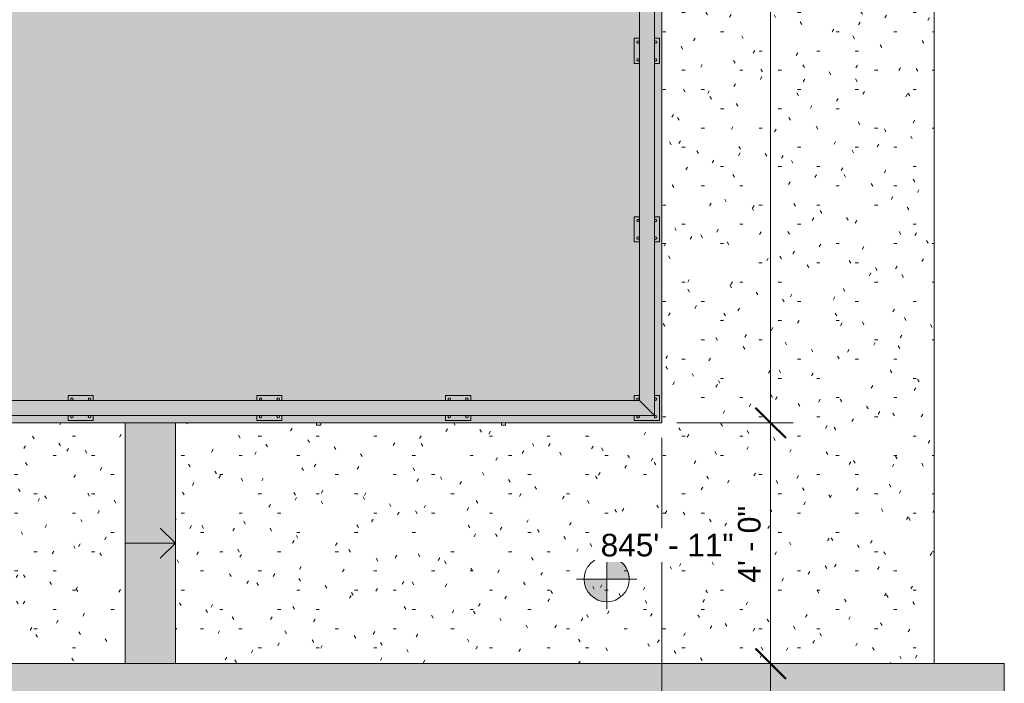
# Model space of a CAD drawing. Header units: inches. Extents: x 1918 to 3155, y 8363 to 8905.
# Tile 80 of 80: x 2946 to 3143, y 8641 to 8773. Entities that reach past the tile are written whole.
import ezdxf

# ---------------------------------------------------------------- set-up
doc = ezdxf.new("R2010")
doc.units = ezdxf.units.IN
doc.header["$MEASUREMENT"] = 0
doc.linetypes.add('Overhead 1_16_', pattern=[0.10156249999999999, 0.06249999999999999, -0.03906249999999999])
for name, color, linetype, lineweight in [('A-ANNO-DIMS', 211, 'Continuous', 9), ('A-ANNO-DIMS-48', 211, 'Continuous', 9), ('A-DOOR', 31, 'Continuous', 18), ('A-FLOR', 192, 'Continuous', 18), ('A-FLOR-HRAL', 11, 'Continuous', 9), ('C-BLDG-PADS', 91, 'Continuous', 9), ('C-TOPO', 7, 'Continuous', 9), ('G-ANNO-DIMS', 111, 'Continuous', 9), ('S-STRS', 31, 'Continuous', 9), ('S-STRS-1', 31, 'Overhead 1_16_', 9), ('S-STRS-ANNO', 31, 'Continuous', 9)]:
    doc.layers.add(name, color=color, linetype=linetype, lineweight=lineweight)
doc.styles.add('Arial', font='arial.ttf', dxfattribs={"height": 4.5})
doc.styles.add('Century Gothic', font='ufonts.com_century-gothic.ttf', dxfattribs={"height": 4.499999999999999})
doc.dimstyles.new('OD__1__Tol__', dxfattribs={"dimscale": 12, "dimtxt": 4.698757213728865, "dimasz": 0.5, "dimexe": 0.375, "dimexo": 0.2500000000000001, "dimgap": 0.06250000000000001, "dimtad": 1, "dimdec": 0, "dimzin": 3, "dimdsep": 46, "dimlunit": 4, "dimtxsty": 'Century Gothic', "dimblk1": 'OBLIQUE', "dimblk2": 'OBLIQUE', "dimsah": 1, "dimcen": 0.09, "dimdle": 0.375, "dimazin": 0, "dimtfac": 1, "dimtdec": 4, "dimtix": 1, "dimtmove": 0, "dimatfit": 3, "dimfxl": 1, "dimtvp": 1, "dimtfill": 1, "dimfrac": 2, "dimtolj": 1, "dimtzin": 0, "dimarcsym": 2})

# ---------------------------------------------------------------- blocks, each defined once
blk = doc.blocks.new('Railing - 2_ x 1_2_ 2-V2-FLOOR PLAN - 1ST FLOOR')
at = {"layer": 'A-FLOR-HRAL'}
h = blk.add_hatch(color=256, dxfattribs=at)
h.paths.add_polyline_path([(-2.499999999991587, 2.499999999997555), (-2.499999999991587, -2.500000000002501), (2.500000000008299, -2.500000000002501), (2.500000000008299, -1.500000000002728), (-1.499999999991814, -1.500000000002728), (-1.499999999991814, 2.499999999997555), (-1.999999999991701, 2.499999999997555)], flags=0)
h.paths.add_polyline_path([(-1.999999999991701, -1.750000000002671), (-1.986162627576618, -1.676082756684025), (-1.926776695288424, -1.573223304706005), (-1.814704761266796, -1.508518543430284), (-1.685295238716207, -1.508518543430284), (-1.573223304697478, -1.573223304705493), (-1.5085185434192, -1.685295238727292), (-1.5085185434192, -1.814704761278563), (-1.57322330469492, -1.926776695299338), (-1.685295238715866, -1.991481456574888), (-1.814704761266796, -1.991481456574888), (-1.926776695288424, -1.926776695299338), (-1.991481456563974, -1.814704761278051)], flags=0)
h.paths.add_polyline_path([(-1.99999999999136, 1.749999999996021), (-1.966506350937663, 1.874999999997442), (-1.874999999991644, 1.966506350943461), (-1.749999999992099, 1.999999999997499), (-1.624999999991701, 1.966506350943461), (-1.57322330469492, 1.926776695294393), (-1.5085185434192, 1.814704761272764), (-1.5085185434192, 1.685295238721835), (-1.57322330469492, 1.573223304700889), (-1.685295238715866, 1.508518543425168), (-1.814704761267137, 1.508518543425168), (-1.926776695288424, 1.573223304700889), (-1.991481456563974, 1.685295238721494)], flags=0)
h.paths.add_polyline_path([(1.500000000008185, -1.75000000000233), (1.533493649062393, -1.642037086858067), (1.573223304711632, -1.573223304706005), (1.68529523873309, -1.508518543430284), (1.814704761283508, -1.508518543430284), (1.914729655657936, -1.573223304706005), (1.966506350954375, -1.625000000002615), (1.991481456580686, -1.68529523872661), (1.991481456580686, -1.814704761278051), (1.926776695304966, -1.926776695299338), (1.814704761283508, -1.991481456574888), (1.685295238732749, -1.991481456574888), (1.573223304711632, -1.926776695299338), (1.508518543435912, -1.814704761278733)], flags=0)
h.paths.add_polyline_path([(1.500000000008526, 1.668649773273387), (1.500000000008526, 1.499999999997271), (2.500000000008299, 1.499999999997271), (2.500000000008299, 2.499999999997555), (1.500000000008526, 2.499999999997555), (1.500000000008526, 1.685295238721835)], flags=0)
h.paths.add_polyline_path([(1.508518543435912, 1.685295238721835), (1.508518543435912, 1.814704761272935), (1.573223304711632, 1.926776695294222), (1.625000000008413, 1.966506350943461), (1.750000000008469, 1.999999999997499), (1.875000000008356, 1.966506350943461), (1.966506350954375, 1.874999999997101), (1.991481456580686, 1.814704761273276), (1.991481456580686, 1.685295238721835), (1.966506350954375, 1.624999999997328), (1.875000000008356, 1.533493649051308), (1.814704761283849, 1.508518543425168), (1.68529523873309, 1.508518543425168), (1.573223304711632, 1.573223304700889), (1.533493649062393, 1.624999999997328)], flags=0)
h = blk.add_hatch(color=256, dxfattribs=at)
h.paths.add_polyline_path([(-1.999999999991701, 1.749999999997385), (-1.986162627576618, 1.676082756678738), (-1.926776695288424, 1.573223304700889), (-1.814704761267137, 1.508518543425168), (-1.685295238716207, 1.508518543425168), (-1.57322330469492, 1.573223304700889), (-1.5085185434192, 1.685295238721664), (-1.5085185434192, 1.814704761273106), (-1.57322330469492, 1.926776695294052), (-1.624999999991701, 1.966506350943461), (-1.749999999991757, 1.999999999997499), (-1.874999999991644, 1.966506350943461), (-1.966506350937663, 1.874999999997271), (-1.986162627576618, 1.801641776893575)], flags=0)
h.paths.add_polyline_path([(-1.999999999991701, -1.750000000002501), (-1.986162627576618, -1.823917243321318), (-1.926776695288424, -1.926776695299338), (-1.814704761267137, -1.991481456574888), (-1.685295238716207, -1.991481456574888), (-1.57322330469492, -1.926776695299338), (-1.5085185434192, -1.814704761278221), (-1.5085185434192, -1.685295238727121), (-1.57322330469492, -1.573223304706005), (-1.685295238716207, -1.508518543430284), (-1.814704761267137, -1.508518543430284), (-1.926776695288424, -1.573223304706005), (-1.991481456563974, -1.685295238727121)], flags=0)
h.paths.add_polyline_path([(1.500000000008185, -1.750000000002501), (1.533493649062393, -1.875000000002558), (1.573223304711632, -1.926776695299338), (1.685295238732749, -1.991481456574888), (1.814704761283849, -1.991481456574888), (1.926776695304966, -1.926776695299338), (1.991481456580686, -1.814704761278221), (1.991481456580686, -1.685295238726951), (1.966506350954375, -1.625000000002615), (1.875000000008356, -1.533493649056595), (1.814704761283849, -1.508518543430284), (1.685295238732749, -1.508518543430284), (1.573223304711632, -1.573223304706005), (1.508518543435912, -1.685295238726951)], flags=0)
h.paths.add_polyline_path([(1.508518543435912, 1.814704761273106), (1.508518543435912, 1.685295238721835), (1.573223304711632, 1.573223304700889), (1.685295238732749, 1.508518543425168), (1.814704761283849, 1.508518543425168), (1.875000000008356, 1.533493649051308), (1.966506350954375, 1.624999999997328), (1.991481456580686, 1.685295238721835), (1.991481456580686, 1.814704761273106), (1.966506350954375, 1.874999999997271), (1.875000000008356, 1.966506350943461), (1.750000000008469, 1.999999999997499), (1.625000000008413, 1.966506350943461), (1.573223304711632, 1.926776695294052)], flags=0)
for p, q in [((-1.500000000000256, 2.500000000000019), (-2.5, 2.500000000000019)), ((-2.5, 2.500000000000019), (-2.5, -2.499999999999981)), ((2.5, 2.500000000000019), (1.500000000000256, 2.500000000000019)), ((2.5, 1.499999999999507), (2.5, 2.500000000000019)), ((2.5, -2.499999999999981), (2.5, -1.50000000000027)), ((-2.5, -2.499999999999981), (2.5, -2.499999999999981))]:
    blk.add_line(p, q, dxfattribs=at)
for centre, radius, start, end in [((-1.750000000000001, 1.750000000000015), 0.2500000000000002, 359.9999999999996, 179.9999999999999), ((1.750000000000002, 1.750000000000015), 0.2500000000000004, 359.9999999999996, 179.9999999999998), ((-1.750000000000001, 1.750000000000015), 0.2500000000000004, 179.9999999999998, 359.9999999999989), ((1.750000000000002, 1.750000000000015), 0.2500000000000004, 179.9999999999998, 359.9999999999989), ((-1.750000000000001, -1.750000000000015), 0.2500000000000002, 359.9999999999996, 179.9999999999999), ((-1.750000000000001, -1.750000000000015), 0.2500000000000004, 179.9999999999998, 359.9999999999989), ((1.750000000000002, -1.750000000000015), 0.2500000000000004, 359.9999999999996, 179.9999999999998), ((1.750000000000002, -1.750000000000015), 0.2500000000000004, 179.9999999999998, 359.9999999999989)]:
    blk.add_arc(centre, radius, start, end, dxfattribs=at)
blk = doc.blocks.new('Railing - 2_ x 1_2_ 2-V3-FLOOR PLAN - 1ST FLOOR')
at = {"layer": 'A-FLOR-HRAL'}
h = blk.add_hatch(color=256, dxfattribs=at)
h.paths.add_polyline_path([(-2.499999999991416, 2.499999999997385), (-2.499999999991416, -2.500000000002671), (-1.499999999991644, -2.500000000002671), (-1.508518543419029, 2.499999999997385), (-1.99999999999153, 2.499999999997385)], flags=0)
h.paths.add_polyline_path([(-1.99999999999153, -1.750000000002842), (-1.986162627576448, -1.676082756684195), (-1.926776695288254, -1.573223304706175), (-1.814704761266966, -1.508518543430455), (-1.685295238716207, -1.508518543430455), (-1.57322330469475, -1.573223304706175), (-1.508518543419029, -1.68529523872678), (-1.508518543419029, -1.814704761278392), (-1.57322330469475, -1.926776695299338), (-1.685295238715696, -1.991481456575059), (-1.814704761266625, -1.991481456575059), (-1.926776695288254, -1.926776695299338), (-1.991481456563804, -1.814704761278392)], flags=0)
h.paths.add_polyline_path([(-1.999999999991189, 1.749999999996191), (-1.966506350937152, 1.874999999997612), (-1.874999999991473, 1.966506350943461), (-1.749999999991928, 1.999999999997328), (-1.62499999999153, 1.966506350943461), (-1.57322330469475, 1.926776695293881), (-1.508518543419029, 1.814704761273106), (-1.508518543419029, 1.685295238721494), (-1.57322330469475, 1.573223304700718), (-1.685295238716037, 1.508518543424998), (-1.814704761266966, 1.508518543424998), (-1.926776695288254, 1.573223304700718), (-1.991481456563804, 1.685295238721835)], flags=0)
h.paths.add_polyline_path([(1.500000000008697, -1.604256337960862), (1.500000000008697, -2.500000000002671), (2.500000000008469, -2.500000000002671), (2.500000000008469, 2.499999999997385), (1.500000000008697, 2.499999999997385), (1.500000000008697, -1.573223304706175)], flags=0)
h.paths.add_polyline_path([(1.500000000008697, -1.75000000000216), (1.533493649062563, -1.642037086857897), (1.573223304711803, -1.573223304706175), (1.685295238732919, -1.508518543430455), (1.814704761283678, -1.508518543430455), (1.914729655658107, -1.573223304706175), (1.966506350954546, -1.625000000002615), (1.991481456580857, -1.685295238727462), (1.991481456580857, -1.814704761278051), (1.926776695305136, -1.926776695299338), (1.814704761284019, -1.991481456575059), (1.685295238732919, -1.991481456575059), (1.573223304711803, -1.926776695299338), (1.508518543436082, -1.814704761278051)], flags=0)
h.paths.add_polyline_path([(1.508518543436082, 1.685295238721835), (1.508518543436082, 1.814704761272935), (1.573223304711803, 1.926776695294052), (1.625000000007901, 1.966506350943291), (1.75000000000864, 1.999999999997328), (1.875000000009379, 1.966506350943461), (1.966506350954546, 1.874999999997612), (1.991481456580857, 1.814704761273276), (1.991481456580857, 1.685295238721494), (1.966506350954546, 1.624999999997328), (1.875000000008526, 1.533493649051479), (1.814704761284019, 1.508518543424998), (1.685295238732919, 1.508518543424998), (1.573223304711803, 1.573223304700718), (1.533493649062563, 1.624999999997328)], flags=0)
h = blk.add_hatch(color=256, dxfattribs=at)
h.paths.add_polyline_path([(-1.99999999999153, 1.749999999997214), (-1.986162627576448, 1.676082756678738), (-1.926776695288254, 1.573223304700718), (-1.814704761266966, 1.508518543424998), (-1.685295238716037, 1.508518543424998), (-1.57322330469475, 1.573223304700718), (-1.508518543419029, 1.685295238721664), (-1.508518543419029, 1.814704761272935), (-1.57322330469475, 1.926776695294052), (-1.62499999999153, 1.966506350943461), (-1.749999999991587, 1.999999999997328), (-1.874999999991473, 1.966506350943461), (-1.966506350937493, 1.874999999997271), (-1.986162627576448, 1.801641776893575)], flags=0)
h.paths.add_polyline_path([(-1.99999999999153, -1.750000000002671), (-1.986162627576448, -1.823917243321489), (-1.926776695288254, -1.926776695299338), (-1.814704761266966, -1.991481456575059), (-1.685295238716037, -1.991481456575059), (-1.57322330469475, -1.926776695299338), (-1.508518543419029, -1.814704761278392), (-1.508518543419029, -1.685295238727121), (-1.57322330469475, -1.573223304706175), (-1.685295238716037, -1.508518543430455), (-1.814704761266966, -1.508518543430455), (-1.926776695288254, -1.573223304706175), (-1.991481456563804, -1.685295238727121)], flags=0)
h.paths.add_polyline_path([(1.500000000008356, -1.750000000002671), (1.533493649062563, -1.875000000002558), (1.573223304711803, -1.926776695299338), (1.685295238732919, -1.991481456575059), (1.814704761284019, -1.991481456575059), (1.926776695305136, -1.926776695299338), (1.991481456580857, -1.814704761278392), (1.991481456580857, -1.685295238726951), (1.945762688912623, -1.604256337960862), (1.875000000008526, -1.533493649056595), (1.814704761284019, -1.508518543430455), (1.685295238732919, -1.508518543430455), (1.573223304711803, -1.573223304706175), (1.508518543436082, -1.685295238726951)], flags=0)
h.paths.add_polyline_path([(1.508518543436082, 1.685295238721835), (1.573223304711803, 1.573223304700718), (1.685295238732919, 1.508518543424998), (1.814704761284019, 1.508518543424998), (1.875000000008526, 1.533493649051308), (1.966506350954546, 1.624999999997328), (1.991481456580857, 1.685295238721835), (1.991481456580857, 1.814704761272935), (1.966506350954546, 1.874999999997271), (1.875000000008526, 1.966506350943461), (1.75000000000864, 1.999999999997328), (1.625000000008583, 1.966506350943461), (1.573223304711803, 1.926776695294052), (1.508518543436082, 1.814704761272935)], flags=0)
for p, q in [((-1.500000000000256, 2.500000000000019), (-2.5, 2.500000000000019)), ((-2.5, 2.500000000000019), (-2.5, -2.499999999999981)), ((2.5, 2.500000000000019), (1.500000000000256, 2.500000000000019)), ((2.5, -2.499999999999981), (2.5, 2.500000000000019)), ((-2.5, -2.499999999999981), (-1.500000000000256, -2.499999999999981)), ((1.500000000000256, -2.499999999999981), (2.5, -2.499999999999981))]:
    blk.add_line(p, q, dxfattribs=at)
for centre, radius, start, end in [((-1.750000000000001, 1.750000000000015), 0.2500000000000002, 359.9999999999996, 179.9999999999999), ((1.750000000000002, 1.750000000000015), 0.2500000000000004, 359.9999999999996, 179.9999999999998), ((-1.750000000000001, 1.750000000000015), 0.2500000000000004, 179.9999999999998, 359.9999999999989), ((1.750000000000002, 1.750000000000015), 0.2500000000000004, 179.9999999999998, 359.9999999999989), ((-1.750000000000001, -1.750000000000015), 0.2500000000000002, 359.9999999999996, 179.9999999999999), ((-1.750000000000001, -1.750000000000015), 0.2500000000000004, 179.9999999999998, 359.9999999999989), ((1.750000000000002, -1.750000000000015), 0.2500000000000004, 359.9999999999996, 179.9999999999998), ((1.750000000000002, -1.750000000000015), 0.2500000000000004, 179.9999999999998, 359.9999999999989)]:
    blk.add_arc(centre, radius, start, end, dxfattribs=at)
blk = doc.blocks.new('Railing - Railing-1114347-FLOOR PLAN - 1ST FLOOR')
at = {"layer": 'A-FLOR-HRAL'}
for points in [[(-8694.069381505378, 3072.836683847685), (-8875.069381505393, 3072.836683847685), (-8872.069381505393, 3069.836683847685), (-8697.069381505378, 3069.836683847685), (-8695.03424806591, 3071.871817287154)], [(-8694.069381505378, 3069.46993780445), (-8694.069381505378, 3072.836683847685), (-8697.06938150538, 3069.836683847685), (-8697.06938150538, 2770.347173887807), (-8694.06938150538, 2770.347173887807), (-8694.069381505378, 3068.268826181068)]]:
    blk.add_hatch(color=256, dxfattribs=at).paths.add_polyline_path(points, flags=0)
for p, q in [((-8694.06938150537, 3072.836683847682), (-8875.069381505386, 3072.836683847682)), ((-8694.06938150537, 3072.836683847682), (-8697.06938150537, 3069.836683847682)), ((-8694.069381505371, 2770.347173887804), (-8694.069381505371, 3072.83668384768)), ((-8872.069381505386, 3069.836683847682), (-8697.06938150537, 3069.836683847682)), ((-8697.069381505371, 3069.836683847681), (-8697.069381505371, 2770.347173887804))]:
    blk.add_line(p, q, dxfattribs=at)
for name, p, rotation in [('Railing - 2_ x 1_2_ 2-V3-FLOOR PLAN - 1ST FLOOR', (-8766.769381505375, 3071.336683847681), 270), ('Railing - 2_ x 1_2_ 2-V3-FLOOR PLAN - 1ST FLOOR', (-8731.169381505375, 3071.336683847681), 270), ('Railing - 2_ x 1_2_ 2-V2-FLOOR PLAN - 1ST FLOOR', (-8695.569381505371, 3071.336683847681), 180), ('Railing - 2_ x 1_2_ 2-V3-FLOOR PLAN - 1ST FLOOR', (-8695.569381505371, 3033.712995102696), 180), ('Railing - 2_ x 1_2_ 2-V3-FLOOR PLAN - 1ST FLOOR', (-8695.569381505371, 2996.089306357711), 180), ('Railing - 2_ x 1_2_ 2-V3-FLOOR PLAN - 1ST FLOOR', (-8695.569381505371, 2958.465617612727), 180)]:
    blk.add_blockref(name, p, dxfattribs=dict(rotation=rotation))
blk = doc.blocks.new('Door-Sierra-French-Full_Glass-Single-InSwing-Standard - 2-1364979-FLOOR PLAN - 1ST FLOOR')
at = {"layer": 'A-DOOR'}
for p, q in [((-18.84900348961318, 4.429993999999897), (-18.00000000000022, 4.429993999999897)), ((-18.84900348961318, 4.000000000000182), (-18.84900348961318, 4.429993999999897)), ((-18.00000000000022, 4.429993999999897), (-18.00000000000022, 4.000000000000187)), ((18.00000000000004, 4.429993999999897), (18.849003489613, 4.429993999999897)), ((18.00000000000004, 4.000000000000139), (18.00000000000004, 4.429993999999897)), ((18.849003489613, 4.429993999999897), (18.849003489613, 4.000000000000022))]:
    blk.add_line(p, q, dxfattribs=at)
blk = doc.blocks.new('DIMBLOCK37-FLOOR PLAN - 1ST FLOOR')
at = {"layer": 'A-ANNO-DIMS-48'}
for p, q in [((3096.018705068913, 8881.069381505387), (3096.018705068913, 8692.569381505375)), ((3077.336683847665, 8876.569381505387), (3100.518705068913, 8876.569381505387)), ((3096.018705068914, 8876.56938150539), (3077.336683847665, 8876.56938150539)), ((3077.336683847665, 8692.569381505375), (3100.518705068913, 8692.569381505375)), ((3096.018705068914, 8692.569381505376), (3077.336683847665, 8692.569381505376))]:
    blk.add_line(p, q, dxfattribs=at)
at = {"layer": 'A-ANNO-DIMS-48', "lineweight": 50}
for p, q in [((3096.018705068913, 8876.569381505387), (3093.018705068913, 8879.569381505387)), ((3096.018705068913, 8876.569381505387), (3099.018705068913, 8873.569381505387)), ((3096.018705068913, 8692.569381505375), (3093.018705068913, 8695.569381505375)), ((3096.018705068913, 8692.569381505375), (3099.018705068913, 8689.569381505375))]:
    blk.add_line(p, q, dxfattribs=at)
at = {"layer": 'A-ANNO-DIMS-48', "color": 0, "insert": (3089.500786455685, 8774.948116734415), "char_height": 4.499999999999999, "width": 23.09103545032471, "attachment_point": 1, "rotation": 90, "line_spacing_factor": 0.9845015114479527, "style": 'Century Gothic', "bg_fill": 3, "box_fill_scale": 1.25, "bg_fill_color": 256, "bg_fill_true_color": 13158600, "bg_fill_transparency": 0}
blk.add_mtext('15\' - 4"', dxfattribs=at)
blk = doc.blocks.new('_Oblique')
at = {"color": 0, "linetype": 'ByBlock', "lineweight": -2}
blk.add_line((-0.5, -0.5), (0.5, 0.5), dxfattribs=at)
blk = doc.blocks.new('DIMBLOCK38-FLOOR PLAN - 1ST FLOOR')
at = {"layer": 'A-ANNO-DIMS-48', "lineweight": 50}
for p, q in [((3096.018705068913, 8692.569381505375), (3093.018705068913, 8695.569381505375)), ((3096.018705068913, 8692.569381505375), (3099.018705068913, 8689.569381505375)), ((3096.018705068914, 8644.569381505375), (3093.018705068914, 8647.569381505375)), ((3096.018705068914, 8644.569381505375), (3099.018705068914, 8641.569381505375))]:
    blk.add_line(p, q, dxfattribs=at)
at = {"layer": 'A-ANNO-DIMS-48'}
for p, q in [((3077.336683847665, 8692.569381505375), (3100.518705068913, 8692.569381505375)), ((3096.018705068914, 8692.569381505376), (3077.336683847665, 8692.569381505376)), ((3096.018705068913, 8692.569381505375), (3096.018705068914, 8644.569381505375)), ((2970.336683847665, 8644.569381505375), (3100.518705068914, 8644.569381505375)), ((3096.018705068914, 8644.569381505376), (2970.336683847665, 8644.569381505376))]:
    blk.add_line(p, q, dxfattribs=at)
at = {"layer": 'A-ANNO-DIMS-48', "color": 0, "insert": (3089.500786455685, 8660.700827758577), "char_height": 4.499999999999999, "width": 18.88452899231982, "attachment_point": 1, "rotation": 90, "line_spacing_factor": 0.9845015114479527, "style": 'Century Gothic', "bg_fill": 3, "box_fill_scale": 1.25, "bg_fill_color": 256, "bg_fill_true_color": 13158600, "bg_fill_transparency": 0}
blk.add_mtext('4\' - 0"', dxfattribs=at)
blk = doc.blocks.new('DIMBLOCK39-FLOOR PLAN - 1ST FLOOR')
at = {"layer": 'A-ANNO-DIMS-48', "lineweight": 50}
for p, q in [((3096.018705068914, 8644.569381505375), (3093.018705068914, 8647.569381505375)), ((3096.018705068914, 8644.569381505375), (3099.018705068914, 8641.569381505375)), ((3096.018705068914, 8391.56938133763), (3093.018705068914, 8394.56938133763)), ((3096.018705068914, 8391.56938133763), (3099.018705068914, 8388.56938133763))]:
    blk.add_line(p, q, dxfattribs=at)
at = {"layer": 'A-ANNO-DIMS-48'}
for p, q in [((2970.336683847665, 8644.569381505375), (3100.518705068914, 8644.569381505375)), ((3096.018705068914, 8644.569381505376), (2970.336683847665, 8644.569381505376)), ((3096.018705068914, 8644.569381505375), (3096.018705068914, 8387.06938133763)), ((2649.336683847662, 8391.569381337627), (3100.518705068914, 8391.56938133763)), ((3096.018705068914, 8391.569381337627), (2649.336683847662, 8391.569381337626))]:
    blk.add_line(p, q, dxfattribs=at)
at = {"layer": 'A-ANNO-DIMS-48', "color": 0, "insert": (3089.500786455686, 8508.448116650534), "char_height": 4.499999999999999, "width": 23.09103545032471, "attachment_point": 1, "rotation": 90, "line_spacing_factor": 0.9845015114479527, "style": 'Century Gothic', "bg_fill": 3, "box_fill_scale": 1.25, "bg_fill_color": 256, "bg_fill_true_color": 13158600, "bg_fill_transparency": 0}
blk.add_mtext('21\' - 1"', dxfattribs=at)
blk = doc.blocks.new('DIMBLOCK40-FLOOR PLAN - 1ST FLOOR')
at = {"layer": 'A-ANNO-DIMS-48'}
for p, q in [((3074.336683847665, 8689.569381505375), (3074.336683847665, 8362.535014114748)), ((3074.336683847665, 8367.035014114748), (3074.336683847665, 8689.569381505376)), ((2715.836683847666, 8429.569381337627), (2715.836683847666, 8362.535014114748)), ((2715.836683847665, 8367.035014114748), (2715.836683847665, 8429.56938133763)), ((3078.836683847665, 8367.035014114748), (2715.836683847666, 8367.035014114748))]:
    blk.add_line(p, q, dxfattribs=at)
at = {"layer": 'A-ANNO-DIMS-48', "lineweight": 50}
for p, q in [((2715.836683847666, 8367.035014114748), (2718.836683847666, 8370.035014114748)), ((3074.336683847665, 8367.035014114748), (3077.336683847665, 8370.035014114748)), ((2715.836683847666, 8367.035014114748), (2712.836683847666, 8364.035014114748)), ((3074.336683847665, 8367.035014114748), (3071.336683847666, 8364.035014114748))]:
    blk.add_line(p, q, dxfattribs=at)
at = {"layer": 'A-ANNO-DIMS-48', "color": 0, "insert": (2883.712708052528, 8373.552932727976), "char_height": 4.499999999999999, "width": 27.29754190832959, "attachment_point": 1, "line_spacing_factor": 0.9845015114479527, "style": 'Century Gothic', "bg_fill": 3, "box_fill_scale": 1.25, "bg_fill_color": 256, "bg_fill_true_color": 13158600, "bg_fill_transparency": 0}
blk.add_mtext('29\' - 11"', dxfattribs=at)
blk = doc.blocks.new('Spot Elevations - Spot Elevation - Target Filled-49714-FLOOR PLAN - 1ST FLOOR')
at = {"layer": 'G-ANNO-DIMS'}
h = blk.add_hatch(color=256, dxfattribs=at)
edge = h.paths.add_edge_path(flags=0)
edge.add_line((1.249000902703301e-16, 0), (-0.09374999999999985, 0))
edge.add_arc((5.724587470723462e-16, -3.434752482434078e-16), 0.09375000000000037, 90.00000000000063, 180.0000000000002, ccw=False)
edge.add_line((1.249000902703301e-16, 0.09375000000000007), (1.249000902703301e-16, 0))
h = blk.add_hatch(color=256, dxfattribs=at)
edge = h.paths.add_edge_path(flags=0)
edge.add_line((1.249000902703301e-16, 0), (0.09375000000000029, 0))
edge.add_arc((2.289834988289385e-16, 6.245004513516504e-17), 0.09374999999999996, 269.99999999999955, 359.99999999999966, ccw=False)
edge.add_line((1.249000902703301e-16, -0.09375), (1.249000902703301e-16, 0))
for p, q in [((-2.706168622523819e-16, 0.1243846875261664), (-2.706168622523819e-16, -0.125)), ((1.249000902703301e-16, 0), (1.249000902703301e-16, 0.09375000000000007)), ((0.1250000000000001, 7.067913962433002e-16), (-0.1249999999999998, 7.067913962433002e-16)), ((-0.09374999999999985, 0), (1.249000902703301e-16, 0)), ((1.249000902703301e-16, 0), (1.249000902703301e-16, -0.09375)), ((0.09375000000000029, 0), (1.249000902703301e-16, 0))]:
    blk.add_line(p, q, dxfattribs=at)
blk.add_circle((1.249000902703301e-16, 0), 0.09375000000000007, dxfattribs=at)
for centre, radius, start, end in [((5.724587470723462e-16, -3.434752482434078e-16), 0.09375000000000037, 90.00000000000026, 179.9999999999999), ((2.289834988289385e-16, 6.245004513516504e-17), 0.09374999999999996, 269.9999999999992, 359.9999999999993)]:
    blk.add_arc(centre, radius, start, end, dxfattribs=at)

msp = doc.modelspace()

# ---------------------------------------------------------------- hatches: boundary and pattern name
at = {"layer": 'A-FLOR'}
h = msp.add_hatch(color=256, dxfattribs=at)
h.paths.add_polyline_path([(2748.795994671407, 8644.569381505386), (2770.347173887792, 8644.569381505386), (2770.347173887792, 8645.069381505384), (2765.347173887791, 8645.069381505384), (2765.347173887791, 8646.069381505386), (2731.84717388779, 8646.069381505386), (2731.84717388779, 8645.069381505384), (2726.84717388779, 8645.069381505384), (2726.84717388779, 8650.069381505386), (2731.84717388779, 8650.069381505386), (2731.84717388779, 8649.069381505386), (2765.347173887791, 8649.069381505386), (2765.347173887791, 8650.069381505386), (2770.347173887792, 8650.069381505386), (2770.347173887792, 8692.569381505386), (3074.336683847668, 8692.569381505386), (3074.336683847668, 8876.569381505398), (2711.836683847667, 8876.569381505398), (2711.836683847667, 8874.49937550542), (2711.873187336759, 8874.49937550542), (2711.873187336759, 8874.06938150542), (2714.836683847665, 8874.06938150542), (2714.836683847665, 8876.069381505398), (2719.836683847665, 8876.069381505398), (2719.836683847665, 8875.069381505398), (2752.836683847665, 8875.069381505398), (2752.836683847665, 8876.069381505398), (2757.836683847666, 8876.069381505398), (2757.836683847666, 8875.069381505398), (2792.336683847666, 8875.069381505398), (2792.336683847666, 8876.069381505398), (2797.336683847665, 8876.069381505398), (2797.336683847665, 8875.069381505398), (2831.836683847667, 8875.069381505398), (2831.836683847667, 8876.069381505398), (2836.836683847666, 8876.069381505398), (2836.836683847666, 8875.069381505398), (2871.336683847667, 8875.069381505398), (2871.336683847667, 8876.069381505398), (2876.336683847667, 8876.069381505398), (2876.336683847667, 8875.069381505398), (2910.836683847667, 8875.069381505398), (2910.836683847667, 8876.069381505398), (2915.836683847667, 8876.069381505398), (2915.836683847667, 8875.069381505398), (2950.336683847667, 8875.069381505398), (2950.336683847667, 8876.069381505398), (2955.336683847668, 8876.069381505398), (2955.336683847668, 8875.069381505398), (2989.836683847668, 8875.069381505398), (2989.836683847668, 8876.069381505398), (2994.836683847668, 8876.069381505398), (2994.836683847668, 8875.069381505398), (3029.336683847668, 8875.069381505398), (3029.336683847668, 8876.069381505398), (3034.336683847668, 8876.069381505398), (3034.336683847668, 8875.069381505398), (3068.836683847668, 8875.069381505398), (3068.836683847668, 8876.069381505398), (3073.836683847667, 8876.069381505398), (3073.836683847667, 8871.069381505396), (3072.83668384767, 8871.069381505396), (3072.83668384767, 8840.469381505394), (3073.836683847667, 8840.469381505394), (3073.836683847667, 8835.469381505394), (3072.83668384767, 8835.469381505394), (3072.83668384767, 8804.869381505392), (3073.836683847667, 8804.869381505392), (3073.836683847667, 8799.869381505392), (3072.83668384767, 8799.869381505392), (3072.83668384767, 8769.269381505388), (3073.836683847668, 8769.269381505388), (3073.836683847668, 8764.26938150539), (3072.83668384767, 8764.26938150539), (3072.83668384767, 8733.669381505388), (3073.836683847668, 8733.669381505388), (3073.836683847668, 8728.669381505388), (3072.83668384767, 8728.669381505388), (3072.83668384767, 8698.069381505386), (3073.836683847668, 8698.069381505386), (3073.836683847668, 8693.069381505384), (3068.836683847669, 8693.069381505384), (3068.836683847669, 8694.069381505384), (3036.212995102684, 8694.069381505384), (3036.212995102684, 8693.069381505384), (3031.212995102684, 8693.069381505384), (3031.212995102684, 8694.069381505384), (2998.5893063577, 8694.069381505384), (2998.5893063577, 8693.069381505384), (2993.5893063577, 8693.069381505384), (2993.5893063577, 8694.069381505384), (2960.965617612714, 8694.069381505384), (2960.965617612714, 8693.069381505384), (2955.965617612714, 8693.069381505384), (2955.965617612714, 8694.069381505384), (2923.34192886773, 8694.069381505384), (2923.34192886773, 8693.069381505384), (2918.341928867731, 8693.069381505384), (2918.341928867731, 8694.069381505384), (2885.718240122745, 8694.069381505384), (2885.712922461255, 8693.069381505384), (2880.718240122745, 8693.069381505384), (2880.718240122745, 8694.069381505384), (2848.094551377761, 8694.069381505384), (2848.094551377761, 8693.069381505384), (2843.094551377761, 8693.069381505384), (2843.094551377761, 8694.069381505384), (2810.470862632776, 8694.069381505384), (2810.470862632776, 8693.069381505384), (2805.470862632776, 8693.069381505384), (2805.470862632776, 8694.069381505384), (2774.347173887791, 8694.069381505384), (2774.347173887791, 8693.069381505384), (2769.347173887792, 8693.069381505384), (2769.347173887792, 8698.069381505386), (2774.347173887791, 8698.069381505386), (2774.347173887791, 8697.069381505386), (2805.470862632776, 8697.069381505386), (2805.470862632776, 8698.069381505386), (2810.470862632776, 8698.069381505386), (2810.470862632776, 8697.069381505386), (2843.094551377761, 8697.069381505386), (2843.094551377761, 8698.069381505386), (2848.094551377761, 8698.069381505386), (2848.094551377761, 8697.069381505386), (2880.718240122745, 8697.069381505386), (2880.718240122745, 8698.069381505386), (2885.718240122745, 8698.069381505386), (2885.718240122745, 8697.069381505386), (2918.341928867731, 8697.069381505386), (2918.341928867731, 8698.069381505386), (2923.34192886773, 8698.069381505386), (2923.34192886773, 8697.069381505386), (2955.965617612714, 8697.069381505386), (2955.965617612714, 8698.069381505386), (2960.965617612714, 8698.069381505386), (2960.965617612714, 8697.069381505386), (2993.5893063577, 8697.069381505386), (2993.5893063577, 8698.069381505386), (2998.5893063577, 8698.069381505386), (2998.609336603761, 8697.069381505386), (3031.212995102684, 8697.069381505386), (3031.212995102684, 8698.069381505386), (3036.212995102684, 8698.069381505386), (3036.212995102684, 8697.069381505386), (3068.836683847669, 8697.069381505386), (3068.836683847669, 8698.069381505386), (3069.836683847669, 8698.069381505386), (3069.836683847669, 8728.669381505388), (3068.836683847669, 8728.669381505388), (3068.836683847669, 8733.669381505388), (3069.83668384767, 8733.669381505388), (3069.836683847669, 8764.26938150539), (3068.836683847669, 8764.26938150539), (3068.836683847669, 8769.269381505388), (3069.836683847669, 8769.269381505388), (3069.836683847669, 8799.869381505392), (3068.836683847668, 8799.869381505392), (3068.836683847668, 8804.869381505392), (3069.836683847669, 8804.869381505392), (3069.836683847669, 8835.469381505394), (3068.836683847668, 8835.469381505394), (3068.836683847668, 8840.469381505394), (3069.836683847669, 8840.469381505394), (3069.836683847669, 8871.069381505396), (3068.836683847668, 8871.069381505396), (3068.836683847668, 8872.069381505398), (3034.336683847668, 8872.069381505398), (3034.336683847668, 8871.069381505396), (3029.336683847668, 8871.069381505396), (3029.336683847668, 8872.069381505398), (2994.836683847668, 8872.069381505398), (2994.836683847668, 8871.069381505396), (2989.836683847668, 8871.069381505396), (2989.836683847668, 8872.069381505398), (2955.336683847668, 8872.069381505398), (2955.336683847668, 8871.069381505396), (2950.336683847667, 8871.069381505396), (2950.336683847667, 8872.069381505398), (2915.836683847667, 8872.069381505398), (2915.836683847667, 8871.069381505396), (2910.836683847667, 8871.069381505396), (2910.836683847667, 8872.069381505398), (2876.336683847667, 8872.069381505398), (2876.336683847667, 8871.069381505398), (2871.336683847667, 8871.069381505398), (2871.336683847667, 8872.069381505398), (2836.836683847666, 8872.069381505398), (2836.836683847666, 8871.069381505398), (2831.836683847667, 8871.069381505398), (2831.836683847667, 8872.069381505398), (2797.336683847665, 8872.069381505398), (2797.336683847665, 8871.069381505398), (2792.336683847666, 8871.069381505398), (2792.336683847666, 8872.069381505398), (2757.836683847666, 8872.069381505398), (2757.836683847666, 8871.069381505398), (2752.836683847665, 8871.069381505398), (2752.836683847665, 8872.069381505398), (2719.836683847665, 8872.069381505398), (2719.836683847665, 8871.069381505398), (2716.774183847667, 8871.069381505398), (2716.774183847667, 8866.418384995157), (2717.204177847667, 8866.418384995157), (2717.204177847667, 8865.569381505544), (2714.024183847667, 8865.569381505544), (2714.024183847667, 8865.168384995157), (2711.836683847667, 8865.168384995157), (2711.836683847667, 8833.97037801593), (2714.024183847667, 8833.97037801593), (2714.024183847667, 8833.569381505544), (2717.204177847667, 8833.569381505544), (2717.204177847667, 8832.72037801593), (2716.774183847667, 8832.72037801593), (2716.774183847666, 8828.860204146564), (2717.204177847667, 8828.860204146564), (2717.204177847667, 8828.011200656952), (2714.024183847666, 8828.011200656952), (2714.024183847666, 8827.610204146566), (2711.836683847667, 8827.610204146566), (2711.836683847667, 8796.41219716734), (2714.024183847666, 8796.41219716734), (2714.024183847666, 8796.011200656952), (2717.204177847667, 8796.011200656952), (2717.204177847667, 8795.16219716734), (2716.774183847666, 8795.16219716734), (2716.774183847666, 8791.302023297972), (2717.204177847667, 8791.302023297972), (2717.204177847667, 8790.45301980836), (2714.024183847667, 8790.45301980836), (2714.024183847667, 8790.052023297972), (2711.836683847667, 8790.052023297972), (2711.836683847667, 8758.854016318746), (2714.024183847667, 8758.854016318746), (2714.024183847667, 8758.45301980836), (2717.204177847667, 8758.45301980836), (2717.204177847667, 8757.604016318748), (2716.774183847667, 8757.604016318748), (2716.774183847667, 8754.831113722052), (2717.204177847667, 8754.831113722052), (2717.204177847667, 8753.982110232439), (2714.024183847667, 8753.982110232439), (2714.024183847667, 8753.581113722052), (2711.836683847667, 8753.581113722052), (2711.836683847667, 8730.383106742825), (2714.024183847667, 8730.383106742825), (2714.024183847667, 8729.982110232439), (2717.204177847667, 8729.982110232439), (2717.204177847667, 8729.133106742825), (2716.774183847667, 8729.133106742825), (2716.774183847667, 8725.302023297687), (2717.204177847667, 8725.302023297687), (2717.204177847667, 8724.453019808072), (2714.024183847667, 8724.453019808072), (2714.024183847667, 8724.052023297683), (2711.836683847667, 8724.052023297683), (2711.836683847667, 8700.854016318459), (2714.024183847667, 8700.854016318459), (2714.024183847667, 8700.453019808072), (2717.204177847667, 8700.453019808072), (2717.204177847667, 8699.604016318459), (2716.774183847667, 8699.604016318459), (2716.774183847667, 8692.569381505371), (2725.836683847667, 8692.569381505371), (2725.836683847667, 8650.069381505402), (2726.836683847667, 8650.069381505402), (2726.836683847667, 8645.0693815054), (2725.836683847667, 8645.0693815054), (2725.836683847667, 8644.569381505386), (2746.393943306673, 8644.569381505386)], flags=0)
h.paths.add_polyline_path([(2838.75529126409, 8782.541745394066), (2838.255293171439, 8786.541745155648), (2838.255293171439, 8797.541745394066), (2838.75529126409, 8801.541745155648), (2837.755292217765, 8801.541745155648), (2836.691463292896, 8801.754510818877), (2835.75529126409, 8797.541745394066), (2835.75529126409, 8786.541745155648), (2836.691463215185, 8782.328979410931), (2837.755292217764, 8782.541745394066), (2838.255293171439, 8782.541745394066)], flags=0)
h.paths.add_polyline_path([(2866.255292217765, 8828.041744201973), (2870.255292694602, 8828.541745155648), (2881.255291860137, 8828.541745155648), (2885.255291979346, 8828.041744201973), (2885.255291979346, 8829.041746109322), (2885.468058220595, 8830.105574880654), (2881.255291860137, 8831.041744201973), (2870.255292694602, 8831.041744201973), (2866.042526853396, 8830.105575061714), (2866.255292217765, 8829.041746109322), (2866.255292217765, 8828.541745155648)], flags=0)
h.paths.add_polyline_path([(2911.755293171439, 8800.541745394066), (2912.25529126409, 8796.54174491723), (2912.25529126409, 8785.541745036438), (2911.755293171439, 8781.54174491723), (2912.755292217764, 8781.54174491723), (2913.819121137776, 8781.328979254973), (2914.755293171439, 8785.541745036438), (2914.755293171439, 8796.54174491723), (2913.819121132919, 8800.754511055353), (2912.755292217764, 8800.541745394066), (2912.25529126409, 8800.541745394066)], flags=0)
h.paths.add_polyline_path([(2869.255292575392, 8749.55615994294), (2865.255293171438, 8750.556161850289), (2864.850944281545, 8751.8627166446), (2864.819487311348, 8751.8627166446), (2864.75529293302, 8751.541744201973), (2864.755292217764, 8751.8627166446), (2859.255290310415, 8751.8627166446), (2862.640584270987, 8758.988554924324), (2864.755292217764, 8758.988554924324), (2864.755292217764, 8770.135816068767), (2863.255292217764, 8770.757136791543), (2858.284729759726, 8774.571183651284), (2854.470682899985, 8779.541745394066), (2853.435148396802, 8782.041745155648), (2840.25529126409, 8782.041745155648), (2838.75529126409, 8782.541745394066), (2838.255293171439, 8782.041745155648), (2837.25529126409, 8782.041745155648), (2837.555291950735, 8782.341745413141), (2836.719578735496, 8782.202459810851), (2836.755293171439, 8782.041745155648), (2835.255293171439, 8782.041745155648), (2835.638008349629, 8782.118288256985), (2834.269707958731, 8782.541745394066), (2833.269708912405, 8786.541745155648), (2833.269708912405, 8797.541745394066), (2834.269707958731, 8801.541745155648), (2835.638008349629, 8801.965201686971), (2835.255293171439, 8802.04174467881), (2836.755293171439, 8802.04174467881), (2836.719578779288, 8801.881030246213), (2837.555291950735, 8801.741744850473), (2837.25529126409, 8802.04174467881), (2838.255293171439, 8802.04174467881), (2838.75529126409, 8801.541745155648), (2840.25529126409, 8802.04174467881), (2853.849362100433, 8802.04174467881), (2854.470682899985, 8803.54174467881), (2858.284729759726, 8808.512307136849), (2863.255292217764, 8812.32635399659), (2865.755291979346, 8813.361888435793), (2865.755291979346, 8826.541744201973), (2866.255292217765, 8828.041744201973), (2865.755293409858, 8828.54174300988), (2865.755293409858, 8829.541742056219), (2866.05529263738, 8829.241744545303), (2865.916007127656, 8830.077459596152), (2865.755293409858, 8830.041745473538), (2865.755293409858, 8831.541745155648), (2865.831835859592, 8831.15903214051), (2866.25529293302, 8832.527330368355), (2870.255292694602, 8833.527329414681), (2881.255291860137, 8833.527329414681), (2885.255293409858, 8832.527330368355), (2885.678749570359, 8831.159029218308), (2885.755292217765, 8831.541745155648), (2885.755292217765, 8830.041745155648), (2885.594578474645, 8830.077459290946), (2885.455292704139, 8829.241746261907), (2885.755291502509, 8829.541744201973), (2885.755291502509, 8828.541745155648), (2885.255291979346, 8828.041744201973), (2885.755291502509, 8826.54174634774), (2885.755292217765, 8812.947674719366), (2887.255292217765, 8812.32635399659), (2892.225854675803, 8808.512307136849), (2896.039901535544, 8803.54174467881), (2897.075436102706, 8801.04174491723), (2910.255293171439, 8801.04174491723), (2911.755293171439, 8800.541745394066), (2912.25529126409, 8801.04174491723), (2913.255293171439, 8801.04174491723), (2912.955292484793, 8800.741745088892), (2913.791005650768, 8800.88103048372), (2913.75529126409, 8801.04174491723), (2915.25529126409, 8801.04174491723), (2914.8725760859, 8800.96520192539), (2916.240876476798, 8800.541745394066), (2917.240875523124, 8796.54174491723), (2917.240875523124, 8785.541745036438), (2916.240876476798, 8781.54174491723), (2914.872576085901, 8781.118288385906), (2915.25529126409, 8781.041745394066), (2913.75529126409, 8781.041745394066), (2913.791005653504, 8781.20245982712), (2912.955292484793, 8781.341745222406), (2913.255293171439, 8781.041745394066), (2912.25529126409, 8781.041745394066), (2911.755293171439, 8781.54174491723), (2910.255293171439, 8781.041745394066), (2896.661222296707, 8781.041745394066), (2896.039901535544, 8779.541745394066), (2892.225854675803, 8774.571183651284), (2887.255292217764, 8770.757136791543), (2884.755292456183, 8769.72160235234), (2884.755292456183, 8758.988554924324), (2887.86999873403, 8758.988554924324), (2891.25529126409, 8751.8627166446), (2884.755293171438, 8751.8627166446), (2884.755292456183, 8751.541744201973), (2884.691098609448, 8751.8627166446), (2884.659640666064, 8751.8627166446), (2884.25529293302, 8750.556161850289), (2880.255292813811, 8749.55615994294)], flags=0)
h.paths.add_polyline_path([(2891.518747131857, 8751.967999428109), (2888.092614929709, 8759.040794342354), (2911.298230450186, 8771.05053040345), (2909.70087286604, 8769.509457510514)], flags=0)
h.paths.add_polyline_path([(2858.991834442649, 8751.967999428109), (2839.21237115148, 8771.050511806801), (2862.417968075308, 8759.040794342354), (2859.255290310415, 8752.511868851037)], flags=0)
h.paths.add_polyline_path([(2711.836683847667, 8868.069381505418), (2711.87318733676, 8868.069381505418), (2711.87318733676, 8868.50688150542), (2711.836683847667, 8868.50688150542)], flags=0)
at = {"layer": 'C-BLDG-PADS'}
h = msp.add_hatch(dxfattribs=at)
h.set_pattern_fill('FP_45', color=256, style=0, pattern_type=2)
h.set_pattern_definition([(0, (-1.696, 0), (15.357, 3.84), [0.633, -10.884, 0.633, -10.884, -61.427]), (0, (-1.696, 0), (15.357, 3.84), [-23.035, 0.633, -22.402, 0.633, -10.884, -26.874]), (0, (-1.696, 0), (15.357, 3.84), [-57.588, 0.633, -7.045, 0.633, -18.562]), (119.995, (4.063, 1.92), (-11.00267831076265, 11.38187835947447), [0.634, -10.886, 0.634, -10.886, -61.437]), (119.995, (4.063, 1.92), (-11.00267831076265, 11.38187835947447), [-23.039, 0.634, -22.405, 0.634, -10.886, -26.879]), (119.995, (4.063, 1.92), (-11.00267831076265, 11.38187835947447), [-57.597, 0.634, -7.046, 0.634, -18.565]), (240.005, (5.983, 9.6), (-4.354000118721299, -15.22203021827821), [0.634, -10.886, 0.634, -10.886, -61.437]), (240.005, (5.983, 9.6), (-4.354000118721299, -15.22203021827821), [-23.039, 0.634, -22.405, 0.634, -10.886, -26.879]), (240.005, (5.983, 9.6), (-4.354000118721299, -15.22203021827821), [-57.597, 0.634, -7.046, 0.634, -18.565])])
h.paths.add_polyline_path([(3001.011387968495, 8644.569381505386), (3128.597173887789, 8644.569580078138), (3128.597173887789, 8868.569381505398), (3074.336683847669, 8868.569091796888), (3074.336683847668, 8692.569381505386), (3043.185687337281, 8692.569381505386), (3043.185687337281, 8692.139387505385), (3042.336683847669, 8692.139387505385), (3042.336683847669, 8692.569381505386), (3006.336683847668, 8692.569381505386), (3006.336683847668, 8692.139387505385), (3005.487680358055, 8692.139387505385), (3005.487680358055, 8692.569381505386), (2977.336683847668, 8692.569381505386), (2977.336683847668, 8644.569381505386)], flags=0)
h = msp.add_hatch(dxfattribs=at)
h.set_pattern_fill('FP_47', color=256, style=0, pattern_type=2)
h.set_pattern_definition([(0, (0, 0), (15.36, 3.84), [0.634, -10.886, 0.634, -10.886, -61.44]), (0, (0, 0), (15.36, 3.84), [-23.04, 0.634, -22.406, 0.634, -10.886, -26.88]), (0, (0, 0), (15.36, 3.84), [-57.6, 0.634, -7.046, 0.634, -18.566]), (120, (5.76, 1.92), (-11.00553755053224, 11.38215020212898), [0.6339999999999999, -10.886, 0.6339999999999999, -10.886, -61.43999999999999]), (120, (5.76, 1.92), (-11.00553755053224, 11.38215020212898), [-23.04, 0.6339999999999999, -22.406, 0.6339999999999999, -10.886, -26.88]), (120, (5.76, 1.92), (-11.00553755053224, 11.38215020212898), [-57.59999999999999, 0.6339999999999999, -7.045999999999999, 0.6339999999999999, -18.566]), (240, (7.68, 9.6), (-4.354462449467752, -15.22215020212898), [0.634, -10.886, 0.634, -10.886, -61.44]), (240, (7.68, 9.6), (-4.354462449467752, -15.22215020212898), [-23.04, 0.634, -22.406, 0.634, -10.886, -26.88]), (240, (7.68, 9.6), (-4.354462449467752, -15.22215020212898), [-57.6, 0.634, -7.046, 0.634, -18.566])])
h.paths.add_polyline_path([(2924.145744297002, 8644.569381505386), (2967.336683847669, 8644.569381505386), (2967.336683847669, 8692.569381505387), (2900.347173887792, 8692.569381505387), (2900.347173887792, 8644.569381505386), (2906.597173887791, 8644.569381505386)], flags=0)
h = msp.add_hatch(dxfattribs=at)
h.set_pattern_fill('FP_44', color=256, style=0, pattern_type=2)
h.set_pattern_definition([(0, (-1.446, 0), (7.678, 1.92), [0.633, -5.125, 0.633, -5.125, -30.713]), (0, (-1.446, 0), (7.678, 1.92), [-11.518, 0.633, -10.884, 0.633, -5.125, -13.437]), (0, (-1.446, 0), (7.678, 1.92), [-28.794, 0.633, -3.206, 0.633, -8.964]), (119.995, (1.433, 0.96), (-5.501772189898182, 5.690689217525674), [0.634, -5.126, 0.634, -5.126, -30.718]), (119.995, (1.433, 0.96), (-5.501772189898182, 5.690689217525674), [-11.519, 0.634, -10.886, 0.634, -5.126, -13.439]), (119.995, (1.433, 0.96), (-5.501772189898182, 5.690689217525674), [-28.798, 0.634, -3.206, 0.634, -8.966000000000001]), (240.005, (2.393, 4.8), (-2.17656702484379, -7.611265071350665), [0.634, -5.126, 0.634, -5.126, -30.718]), (240.005, (2.393, 4.8), (-2.17656702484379, -7.611265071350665), [-11.519, 0.634, -10.886, 0.634, -5.126, -13.439]), (240.005, (2.393, 4.8), (-2.17656702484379, -7.611265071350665), [-28.798, 0.634, -3.206, 0.634, -8.966000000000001])])
h.paths.add_polyline_path([(3142.597173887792, 8405.668616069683), (3142.597173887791, 8644.569381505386), (2715.836683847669, 8644.569381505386), (2715.836683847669, 8528.68521800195), (2716.936711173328, 8529.384973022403), (2719.704547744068, 8530.37534854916), (2722.718503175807, 8530.72307424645), (2735.87219236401, 8517.569385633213), (2722.718503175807, 8504.415694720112), (2719.704547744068, 8504.763435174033), (2716.936711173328, 8505.75379757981), (2715.836683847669, 8506.45354959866), (2715.836683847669, 8432.569381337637), (2648.836683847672, 8432.569381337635), (2648.836683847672, 8405.668945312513), (3103.002109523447, 8405.668616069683)], flags=0)
h.paths.add_polyline_path([(2752.413047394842, 8496.481152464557), (2739.867590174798, 8509.026608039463), (2752.413047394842, 8521.572066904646), (2755.287636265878, 8521.24040677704), (2757.927486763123, 8520.295838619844), (2760.256965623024, 8518.814004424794), (2762.200439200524, 8516.870527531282), (2763.682276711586, 8514.541054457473), (2764.626845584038, 8511.901199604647), (2764.958506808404, 8509.026610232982), (2764.626845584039, 8506.152021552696), (2763.682276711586, 8503.512171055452), (2762.200439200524, 8501.18268969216), (2760.256965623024, 8499.23921897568), (2757.927486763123, 8497.757377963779), (2755.287636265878, 8496.812796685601)], flags=0)
at = {"layer": 'S-STRS'}
msp.add_hatch(color=256, dxfattribs=at).paths.add_polyline_path([(2967.336683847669, 8644.569381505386), (2977.336683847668, 8644.569381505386), (2977.336683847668, 8692.569381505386), (2967.336683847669, 8692.569381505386), (2967.336683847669, 8668.731585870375)], flags=0)

# ---------------------------------------------------------------- linework, layer by layer
at = {"layer": 'A-FLOR'}
for p, q in [((3074.336683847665, 8692.569381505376), (3074.336683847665, 8876.56938150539)), ((2770.347173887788, 8692.569381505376), (3074.336683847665, 8692.569381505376))]:
    msp.add_line(p, q, dxfattribs=at)
at = {"layer": 'C-BLDG-PADS'}
for p, q in [((3128.597173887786, 8751.80907346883), (3128.597173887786, 8868.56938150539)), ((2967.336683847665, 8644.569381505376), (2967.336683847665, 8692.569381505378)), ((2900.347173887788, 8644.569381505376), (2967.336683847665, 8644.569381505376)), ((3142.597173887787, 8644.569381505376), (2977.336683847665, 8644.569381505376)), ((3142.597173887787, 8405.668616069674), (3142.597173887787, 8644.569381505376))]:
    msp.add_line(p, q, dxfattribs=at)
at = {"layer": 'C-TOPO'}
for p, q in [((3128.597167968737, 8751.809115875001), (3128.597167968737, 8741.668945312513)), ((3128.597167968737, 8741.668945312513), (3128.597167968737, 8722.039306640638)), ((3128.597167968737, 8722.039306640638), (3128.597167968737, 8662.052490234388)), ((3128.597167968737, 8662.052490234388), (3128.597167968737, 8644.569580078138))]:
    msp.add_line(p, q, dxfattribs=at)
at = {"layer": 'S-STRS'}
for p, q in [((2967.336683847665, 8644.569381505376), (2967.336683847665, 8692.569381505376)), ((2977.336683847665, 8644.569381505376), (2977.336683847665, 8692.569381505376)), ((2977.336683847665, 8644.569381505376), (2967.336683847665, 8644.569381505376))]:
    msp.add_line(p, q, dxfattribs=at)
at = {"layer": 'S-STRS-1'}
msp.add_line((2977.336683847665, 8644.569381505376), (2977.336683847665, 8692.569381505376), dxfattribs=at)
at = {"layer": 'S-STRS-ANNO'}
for q in [(2974.336683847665, 8671.569381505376), (2967.336683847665, 8668.569381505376), (2974.336683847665, 8665.569381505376)]:
    msp.add_line((2977.336683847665, 8668.569381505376), q, dxfattribs=at)

# ---------------------------------------------------------------- block references
at = {"layer": 'A-DOOR', "rotation": 180}
msp.add_blockref('Door-Sierra-French-Full_Glass-Single-InSwing-Standard - 2-1364979-FLOOR PLAN - 1ST FLOOR', (3024.336683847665, 8696.569381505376), dxfattribs=at)
at = {"layer": 'A-FLOR-HRAL', "rotation": 270.0000000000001}
msp.add_blockref('Railing - Railing-1114347-FLOOR PLAN - 1ST FLOOR', (0, 0), dxfattribs=at)

# ---------------------------------------------------------------- next in the draw order: dimensions: what is measured, and where the dimension line sits
at = {"layer": 'A-ANNO-DIMS'}
dim = msp.add_linear_dim(base=(3096.018705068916, 8692.56938150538), p1=(3074.336683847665, 8876.56938150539), p2=(3074.336683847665, 8692.569381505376), angle=89.99999999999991, dimstyle='OD__1__Tol__', override={"dimpost": '<>', "dimfxl": 184.0000000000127}, dxfattribs=at)
dim.commit()
dim.dimension.update_dxf_attribs({"geometry": 'DIMBLOCK37-FLOOR PLAN - 1ST FLOOR', "text_midpoint": (3092.905516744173, 8784.569381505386)})

# ---------------------------------------------------------------- next in the draw order: dimensions: what is measured, and where the dimension line sits
dim = msp.add_linear_dim(base=(3096.018705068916, 8644.56938150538), p1=(3074.336683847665, 8692.569381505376), p2=(2967.336683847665, 8644.569381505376), angle=89.99999999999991, dimstyle='OD__1__Tol__', override={"dimpost": '<>', "dimfxl": 117.2731853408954}, dxfattribs=at)
dim.commit()
dim.dimension.update_dxf_attribs({"geometry": 'DIMBLOCK38-FLOOR PLAN - 1ST FLOOR', "text_midpoint": (3092.905516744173, 8668.569381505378)})

# ---------------------------------------------------------------- next in the draw order: dimensions: what is measured, and where the dimension line sits
dim = msp.add_linear_dim(base=(3096.018705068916, 8391.56938133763), p1=(2967.336683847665, 8644.569381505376), p2=(2646.336683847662, 8391.569381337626), angle=89.99999999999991, dimstyle='OD__1__Tol__', override={"dimpost": '<>', "dimfxl": 408.717506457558}, dxfattribs=at)
dim.commit()
dim.dimension.update_dxf_attribs({"geometry": 'DIMBLOCK39-FLOOR PLAN - 1ST FLOOR', "text_midpoint": (3092.962110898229, 8518.069381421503)})

# ---------------------------------------------------------------- next in the draw order: dimensions: what is measured, and where the dimension line sits
dim = msp.add_linear_dim(base=(2715.836683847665, 8367.035014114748), p1=(3074.336683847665, 8692.569381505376), p2=(2715.836683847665, 8432.56938133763), dimstyle='OD__1__Tol__', override={"dimpost": '<>', "dimfxl": 442.8569183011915}, dxfattribs=at)
dim.commit()
dim.dimension.update_dxf_attribs({"geometry": 'DIMBLOCK40-FLOOR PLAN - 1ST FLOOR', "text_midpoint": (2895.086683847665, 8370.148202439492)})

# ---------------------------------------------------------------- next in the draw order: block references
at = {"layer": 'G-ANNO-DIMS', "extrusion": (0, 0, -1), "xscale": 47.99999999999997, "yscale": 47.99999999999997, "zscale": 47.99999999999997, "rotation": 180}
msp.add_blockref('Spot Elevations - Spot Elevation - Target Filled-49714-FLOOR PLAN - 1ST FLOOR', (-3063.330856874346, 8661.399740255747), dxfattribs=at)

# ---------------------------------------------------------------- next in the draw order: texts
at = {"layer": 'G-ANNO-DIMS', "insert": (3062.13143076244, 8670.453673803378), "char_height": 4.5, "width": 31.67862266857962, "attachment_point": 1, "line_spacing_factor": 0.9417779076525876, "style": 'Arial', "bg_fill": 3, "box_fill_scale": 1.25, "bg_fill_color": 256, "bg_fill_true_color": 13158600, "bg_fill_transparency": 0}
msp.add_mtext('845\' - 11"', dxfattribs=at)

doc.saveas('drawing.dxf')
